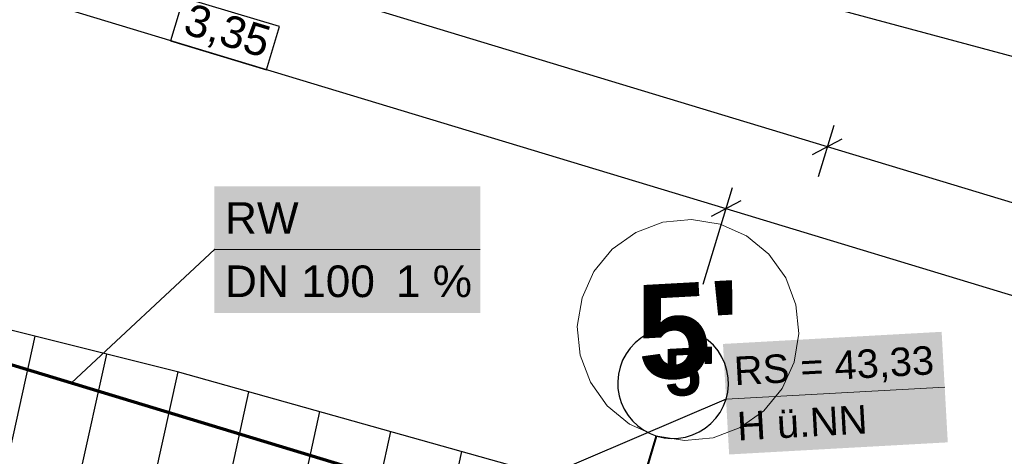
# Model space of a CAD drawing. Extents: x -779 to 790, y -208 to 633.
# Tile 171 of 232: x 174 to 237, y 389 to 417. Entities that reach past the tile are written whole.
import ezdxf
from ezdxf.lldxf.tags import DXFTag

# ---------------------------------------------------------------- set-up
doc = ezdxf.new("R2010")
doc.units = 0
doc.layers.get('0').update_dxf_attribs({"lineweight": 25})
for name, color, linetype, lineweight, true_color in [('01AFU Allgemein Bemaßung-A07F5V4RWF', 7, 'Continuous', 25, 0x848484), ('02 Raster Bemaßung', 7, 'Continuous', 25, 0x848484), ('02 Raster Gebäude-A07F5V4QWF', 7, 'Continuous', 25, 0x848484), ('30 Baugrubenplanung', 7, 'Continuous', 25, 0x848484), ('30 Baugrubenplanung - Bemaßung', 7, 'Continuous', 25, 0x848484), ('S_Mass', 150, 'Continuous', 25, 0x007fff), ('S_Regenwasser_Grundleitung', 7, 'Continuous', 70, 0x0080ff), ('X_Mass', 150, 'Continuous', 25, 0x007fff)]:
    doc.layers.add(name, color=color, linetype=linetype, lineweight=lineweight, true_color=true_color)
doc.layers.add('02 Raster Gebäude-A07F5V53WF', color=7, linetype='Continuous', lineweight=13)
doc.styles.get("Standard").update_dxf_attribs({"font": 'arial.ttf'})
tags = doc.linetypes.add('Raster-A07F5V4TWF', pattern=[0.2, 0.1, -0.05, 0, -0.05]).pattern_tags.tags
tags[10:11] = [DXFTag(74, 4), DXFTag(75, 0), DXFTag(340, '0'), DXFTag(46, 1.0), DXFTag(50, 0.0), DXFTag(44, 0.0), DXFTag(45, 0.0)]
tags[8:9] = [DXFTag(74, 4), DXFTag(75, 0), DXFTag(340, '0'), DXFTag(46, 1.0), DXFTag(50, 0.0), DXFTag(44, 0.0), DXFTag(45, 0.0)]
tags[6:7] = [DXFTag(74, 4), DXFTag(75, 0), DXFTag(340, '0'), DXFTag(46, 1.0), DXFTag(50, 0.0), DXFTag(44, 0.0), DXFTag(45, 0.0)]
tags[4:5] = [DXFTag(74, 4), DXFTag(75, 0), DXFTag(340, '0'), DXFTag(46, 1.0), DXFTag(50, 0.0), DXFTag(44, 0.0), DXFTag(45, 0.0)]
tags = doc.linetypes.add('Wipeout_Contour-A07F5V4SWF', pattern=[1, 0, -1]).pattern_tags.tags
tags[6:7] = [DXFTag(74, 4), DXFTag(75, 0), DXFTag(340, '0'), DXFTag(46, 1.0), DXFTag(50, 0.0), DXFTag(44, 0.0), DXFTag(45, 0.0)]
tags[4:5] = [DXFTag(74, 4), DXFTag(75, 0), DXFTag(340, '0'), DXFTag(46, 1.0), DXFTag(50, 0.0), DXFTag(44, 0.0), DXFTag(45, 0.0)]

# ---------------------------------------------------------------- blocks, each defined once
blk = doc.blocks.new('Referenz-A07F5V4VWF', base_point=(-401.415, -176.34))
at = {"color": 0, "linetype": 'ByBlock', "lineweight": -2, "ltscale": 12.5}
for p, q in [((184.297, 394.662), (142.05, 405.226)), ((272.322, 369.969), (184.297, 394.662))]:
    blk.add_line(p, q, dxfattribs=at)
at = {"layer": '01AFU Allgemein Bemaßung-A07F5V4RWF', "color": 0, "lineweight": -2}
for p, q in [((225.373, 408.894), (152.342, 431.036)), ((225.781, 410.24), (224.793, 406.98)), ((224.438, 408.394), (226.308, 409.394)), ((493.19, 327.693), (225.373, 408.894))]:
    blk.add_line(p, q, dxfattribs=at)
at = {"layer": '02 Raster Bemaßung', "color": 0, "lineweight": -2}
for p, q in [((154.843, 424.419), (218.96, 404.979)), ((217.509, 400.193), (219.368, 406.325)), ((219.896, 405.479), (218.025, 404.479)), ((218.96, 404.979), (486.995, 323.712))]:
    blk.add_line(p, q, dxfattribs=at)
at = {"layer": '02 Raster Bemaßung', "color": 0, "linetype": 'Wipeout_Contour-A07F5V4SWF', "lineweight": -2, "ltscale": 1.625}
for p, q in [((184.691, 418.325), (183.862, 415.59)), ((190.753, 416.487), (184.691, 418.325)), ((189.924, 413.753), (190.753, 416.487)), ((183.862, 415.59), (189.924, 413.753))]:
    blk.add_line(p, q, dxfattribs=at)
at = {"layer": '02 Raster Gebäude-A07F5V4QWF', "color": 0, "lineweight": -2}
for p, q in [((213.966, 397.032), (213.577, 396.79)), ((214.383, 397.221), (213.966, 397.032)), ((214.821, 397.354), (214.383, 397.221)), ((215.273, 397.428), (214.821, 397.354)), ((215.731, 397.444), (215.273, 397.428)), ((216.186, 397.399), (215.731, 397.444)), ((216.632, 397.295), (216.186, 397.399)), ((217.061, 397.134), (216.632, 397.295)), ((217.465, 396.918), (217.061, 397.134)), ((213.223, 396.5), (212.91, 396.165)), ((213.577, 396.79), (213.223, 396.5)), ((217.837, 396.651), (217.465, 396.918)), ((218.171, 396.338), (217.837, 396.651)), ((218.461, 395.984), (218.171, 396.338)), ((212.644, 395.793), (212.428, 395.389)), ((212.91, 396.165), (212.644, 395.793)), ((218.703, 395.595), (218.461, 395.984)), ((212.428, 395.389), (212.267, 394.961)), ((218.892, 395.178), (218.703, 395.595)), ((219.025, 394.74), (218.892, 395.178)), ((212.163, 394.515), (212.118, 394.059)), ((212.267, 394.961), (212.163, 394.515)), ((219.1, 394.288), (219.025, 394.74)), ((212.118, 394.059), (212.133, 393.601)), ((219.07, 393.375), (219.115, 393.831)), ((219.115, 393.831), (219.1, 394.288)), ((212.133, 393.601), (212.207, 393.15)), ((218.966, 392.929), (219.07, 393.375)), ((212.207, 393.15), (212.34, 392.712)), ((212.34, 392.712), (212.529, 392.294)), ((218.805, 392.501), (218.966, 392.929)), ((212.529, 392.294), (212.771, 391.906)), ((218.322, 391.725), (218.589, 392.097)), ((218.589, 392.097), (218.805, 392.501)), ((212.771, 391.906), (213.062, 391.552)), ((213.062, 391.552), (213.396, 391.239)), ((217.656, 391.1), (218.01, 391.39)), ((218.01, 391.39), (218.322, 391.725)), ((213.396, 391.239), (213.768, 390.972)), ((213.768, 390.972), (214.172, 390.756)), ((214.172, 390.756), (214.601, 390.595)), ((216.85, 390.669), (217.267, 390.858)), ((217.267, 390.858), (217.656, 391.1)), ((214.601, 390.595), (215.047, 390.491)), ((215.047, 390.491), (215.502, 390.446)), ((215.502, 390.446), (215.96, 390.461)), ((215.96, 390.461), (216.412, 390.536)), ((216.412, 390.536), (216.85, 390.669))]:
    blk.add_line(p, q, dxfattribs=at)
at = {"layer": '02 Raster Gebäude-A07F5V4QWF', "color": 0, "linetype": 'Raster-A07F5V4TWF', "lineweight": -2, "ltscale": 187.5}
blk.add_line((208.796, 371.453), (214.601, 390.595), dxfattribs=at)
at = {"layer": '30 Baugrubenplanung', "color": 0, "lineweight": -2}
for p, q in [((184.297, 394.662), (142.05, 405.226)), ((184.297, 394.662), (142.05, 405.226)), ((175.297, 396.912), (172.573, 384.511)), ((179.808, 395.785), (176.175, 379.253)), ((184.318, 394.656), (181.538, 382.003)), ((272.322, 369.969), (184.297, 394.662)), ((272.322, 369.969), (184.297, 394.662)), ((188.799, 393.399), (185.097, 376.548)), ((193.281, 392.142), (190.503, 379.496)), ((197.763, 390.885), (194.019, 373.843)), ((202.245, 389.627), (199.467, 376.988))]:
    blk.add_line(p, q, dxfattribs=at)
at = {"layer": '30 Baugrubenplanung - Bemaßung', "color": 0, "lineweight": -2}
blk.add_line((150.87, 437.881), (527.024, 336.286), dxfattribs=at)
at = {"layer": '02 Raster Bemaßung', "color": 0, "linetype": 'ByBlock', "lineweight": -2, "ltscale": 2.25, "insert": (185.161, 417.996), "char_height": 2.00026, "attachment_point": 1, "rotation": 343.13295}
blk.add_mtext('{\\fArial;3,35}', dxfattribs=at)
at = {"layer": '02 Raster Gebäude-A07F5V4QWF', "color": 0, "linetype": 'ByBlock', "lineweight": -2, "ltscale": 2.25, "insert": (214.964, 396.089), "char_height": 3.00039, "attachment_point": 1, "rotation": 3.13197}
blk.add_mtext("{\\fArial|b1|i0;5'}", dxfattribs=at)
blk = doc.blocks.new('Referenz-A07F5V59WF', base_point=(-759.499, -206.186))
at = {"layer": '02 Raster Gebäude-A07F5V53WF', "color": 0, "linetype": 'Continuous', "ltscale": 117.000008}
for p, q in [((214.973, 404.122), (213.263, 403.479)), ((216.792, 404.302), (214.973, 404.122)), ((218.595, 404.004), (216.792, 404.302)), ((220.259, 403.25), (218.595, 404.004)), ((213.263, 403.479), (211.778, 402.414)), ((221.672, 402.091), (220.259, 403.25)), ((211.778, 402.414), (210.619, 401.001)), ((222.736, 400.606), (221.672, 402.091)), ((210.619, 401.001), (209.865, 399.337)), ((223.38, 398.896), (222.736, 400.606)), ((209.865, 399.337), (209.568, 397.534)), ((223.559, 397.078), (223.38, 398.896)), ((209.568, 397.534), (209.747, 395.716)), ((223.262, 395.275), (223.559, 397.078)), ((209.747, 395.716), (210.391, 394.006)), ((222.508, 393.61), (223.262, 395.275)), ((210.391, 394.006), (211.455, 392.52)), ((221.349, 392.198), (222.508, 393.61)), ((211.455, 392.52), (212.868, 391.361)), ((219.864, 391.133), (221.349, 392.198)), ((212.868, 391.361), (214.533, 390.607)), ((218.154, 390.489), (219.864, 391.133)), ((208.729, 371.469), (214.533, 390.607)), ((214.533, 390.607), (216.335, 390.31)), ((216.335, 390.31), (218.154, 390.489))]:
    blk.add_line(p, q, dxfattribs=at)
at = {"layer": '02 Raster Gebäude-A07F5V53WF', "color": 0, "linetype": 'Continuous', "ltscale": 117.000008, "insert": (213.139, 400.117), "char_height": 5.99964, "attachment_point": 1, "rotation": 3.1327}
blk.add_mtext("{\\fArial|b1|i0;5'}", dxfattribs=at)

msp = doc.modelspace()

# ---------------------------------------------------------------- linework, layer by layer
at = {"layer": 'S_Mass', "lineweight": 18}
msp.add_line((218.966, 392.929), (232.782, 393.697), dxfattribs=at)
at = {"layer": 'S_Mass'}
for p, q in [((218.966, 392.929), (176.023, 374.594)), ((218.957, 392.932), (218.956, 392.931)), ((218.956, 392.931), (218.956, 392.93)), ((218.956, 392.93), (218.956, 392.929)), ((218.956, 392.929), (218.956, 392.927)), ((218.956, 392.927), (218.957, 392.926)), ((218.958, 392.935), (218.957, 392.934)), ((218.957, 392.934), (218.957, 392.932)), ((218.957, 392.926), (218.957, 392.925)), ((218.957, 392.925), (218.958, 392.924)), ((218.959, 392.936), (218.958, 392.935)), ((218.958, 392.924), (218.959, 392.923)), ((218.96, 392.937), (218.959, 392.936)), ((218.959, 392.923), (218.96, 392.922)), ((218.961, 392.938), (218.96, 392.937)), ((218.96, 392.922), (218.961, 392.921)), ((218.962, 392.938), (218.961, 392.938)), ((218.961, 392.921), (218.962, 392.92)), ((218.963, 392.939), (218.962, 392.938)), ((218.962, 392.92), (218.963, 392.92)), ((218.964, 392.939), (218.963, 392.939)), ((218.963, 392.92), (218.964, 392.919)), ((218.966, 392.939), (218.964, 392.939)), ((218.964, 392.919), (218.965, 392.919)), ((218.965, 392.919), (218.967, 392.919)), ((218.967, 392.939), (218.966, 392.939)), ((218.968, 392.939), (218.967, 392.939)), ((218.967, 392.919), (218.968, 392.919)), ((218.969, 392.939), (218.968, 392.939)), ((218.968, 392.919), (218.969, 392.92)), ((218.971, 392.938), (218.969, 392.939)), ((218.969, 392.92), (218.971, 392.92)), ((218.972, 392.937), (218.971, 392.938)), ((218.971, 392.92), (218.972, 392.921)), ((218.973, 392.937), (218.972, 392.937)), ((218.972, 392.921), (218.973, 392.922)), ((218.974, 392.936), (218.973, 392.937)), ((218.973, 392.922), (218.974, 392.922)), ((218.975, 392.935), (218.974, 392.936)), ((218.974, 392.924), (218.975, 392.925)), ((218.974, 392.922), (218.974, 392.924)), ((218.975, 392.933), (218.975, 392.935)), ((218.976, 392.932), (218.975, 392.933)), ((218.975, 392.925), (218.976, 392.926)), ((218.976, 392.931), (218.976, 392.932)), ((218.976, 392.93), (218.976, 392.931)), ((218.976, 392.928), (218.976, 392.93)), ((218.976, 392.927), (218.976, 392.928)), ((218.976, 392.926), (218.976, 392.927))]:
    msp.add_line(p, q, dxfattribs=at)
at = {"layer": 'S_Mass', "color": 7, "true_color": 0xffffff}
for points in [[(232.63, 396.424), (218.772, 396.424), (232.588, 397.191)], [(219.118, 390.202), (232.63, 396.424), (218.772, 396.424)], [(232.976, 390.202), (219.118, 390.202), (232.63, 396.424)], [(219.16, 389.435), (232.976, 390.202), (219.118, 390.202)]]:
    msp.add_solid(points, dxfattribs=at)
at = {"layer": 'S_Regenwasser_Grundleitung'}
msp.add_line((162.667, 398.497), (419.409, 320.658), dxfattribs=at)
at = {"layer": 'X_Mass'}
for p, q in [((186.639, 402.386), (177.609, 393.967)), ((186.63, 402.39), (186.629, 402.389)), ((186.629, 402.389), (186.629, 402.387)), ((186.629, 402.387), (186.629, 402.386)), ((186.629, 402.386), (186.629, 402.385)), ((186.629, 402.385), (186.629, 402.384)), ((186.629, 402.384), (186.63, 402.382)), ((186.631, 402.392), (186.63, 402.391)), ((186.63, 402.391), (186.63, 402.39)), ((186.63, 402.382), (186.63, 402.381)), ((186.63, 402.381), (186.631, 402.38)), ((186.632, 402.393), (186.631, 402.392)), ((186.631, 402.38), (186.632, 402.379)), ((186.633, 402.394), (186.632, 402.393)), ((186.632, 402.379), (186.633, 402.378)), ((186.634, 402.395), (186.633, 402.394)), ((186.633, 402.378), (186.634, 402.377)), ((186.635, 402.395), (186.634, 402.395)), ((186.634, 402.377), (186.635, 402.377)), ((186.636, 402.396), (186.635, 402.395)), ((186.635, 402.377), (186.636, 402.376)), ((186.638, 402.396), (186.636, 402.396)), ((186.636, 402.376), (186.638, 402.376)), ((186.639, 402.396), (186.638, 402.396)), ((186.638, 402.376), (186.639, 402.376)), ((186.64, 402.396), (186.639, 402.396)), ((186.639, 402.376), (186.64, 402.376)), ((186.642, 402.396), (186.64, 402.396)), ((186.64, 402.376), (186.642, 402.376)), ((186.643, 402.395), (186.642, 402.396)), ((186.642, 402.376), (186.643, 402.377)), ((186.644, 402.395), (186.643, 402.395)), ((186.643, 402.377), (186.644, 402.377)), ((186.645, 402.394), (186.644, 402.395)), ((186.644, 402.377), (186.645, 402.378)), ((186.646, 402.393), (186.645, 402.394)), ((186.645, 402.378), (186.646, 402.379)), ((186.647, 402.392), (186.646, 402.393)), ((186.646, 402.379), (186.647, 402.38)), ((186.648, 402.391), (186.647, 402.392)), ((186.647, 402.38), (186.648, 402.381)), ((186.648, 402.39), (186.648, 402.391)), ((186.649, 402.389), (186.648, 402.39)), ((186.648, 402.382), (186.649, 402.384)), ((186.648, 402.381), (186.648, 402.382)), ((186.649, 402.387), (186.649, 402.389)), ((186.649, 402.386), (186.649, 402.387)), ((186.649, 402.385), (186.649, 402.386)), ((186.649, 402.384), (186.649, 402.385))]:
    msp.add_line(p, q, dxfattribs=at)
at = {"layer": 'X_Mass', "lineweight": 18}
msp.add_line((186.639, 402.386), (203.438, 402.386), dxfattribs=at)
at = {"layer": 'X_Mass', "color": 7, "true_color": 0xffffff}
for points in [[(186.639, 398.386), (203.438, 398.386), (186.639, 406.386)], [(203.438, 398.386), (186.639, 406.386), (203.438, 406.386)]]:
    msp.add_solid(points, dxfattribs=at)

# ---------------------------------------------------------------- block references
at = {"color": 8, "lineweight": 25, "ltscale": 1250, "true_color": 0x808080}
msp.add_blockref('Referenz-A07F5V59WF', (-759.499, -206.186), dxfattribs=at)
at = {"color": 8, "lineweight": 25, "ltscale": 12.5, "true_color": 0x808080}
msp.add_blockref('Referenz-A07F5V4VWF', (-401.415, -176.34), dxfattribs=at)

# ---------------------------------------------------------------- texts
at = {"layer": 'S_Mass', "char_height": 1.8, "attachment_point": 1, "rotation": 3.18}
for s, insert in [('{\\fArial;RS = 43,33}', (219.418, 395.608)), ('{\\fArial;H ü.NN}', (219.612, 392.114))]:
    msp.add_mtext(s, dxfattribs=dict(at, insert=insert))
at = {"layer": 'X_Mass', "char_height": 2, "attachment_point": 1}
for s, insert in [('{\\fArial;RW}', (187.306, 405.386)), ('{\\fArial;DN 100}', (187.306, 401.386)), ('{\\fArial;1 %}', (198.099, 401.386))]:
    msp.add_mtext(s, dxfattribs=dict(at, insert=insert))

doc.saveas('drawing.dxf')
